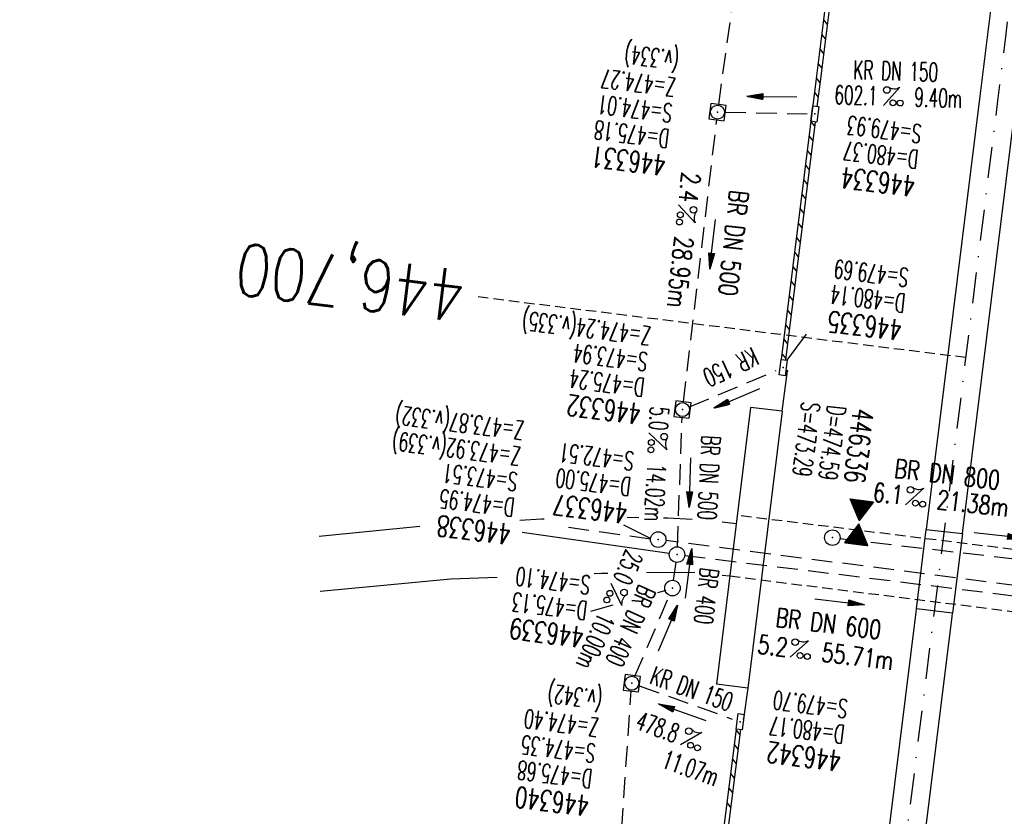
# Model space of a CAD drawing. Extents: x 459406 to 461721, y 413308 to 423218.
# Tile 47 of 256: x 460952 to 461047, y 414825 to 414902. Entities that reach past the tile are written whole.
import ezdxf
from ezdxf.enums import TextEntityAlignment as Align

# ---------------------------------------------------------------- set-up
doc = ezdxf.new("R2010")
doc.units = 0
doc.header["$LTSCALE"] = 2
doc.header["$MEASUREMENT"] = 0
for name, pattern in [('AUSGEZOGEN', [0]), ('GESTRICH-X2', [1.5, 1, -0.5]), ('GESTRICHELT', [0.75, 0.5, -0.25]), ('STRICHPT-X3', [3, 1.5, -0.75, 0, -0.75])]:
    doc.linetypes.add(name, pattern=pattern)
doc.layers.get('0').update_dxf_attribs({"linetype": 'AUSGEZOGEN'})
for name, color, linetype in [('ACHSE', 1, 'STRICHPT-X3'), ('BAUWO', 1, 'CONTINUOUS'), ('BAUWU', 1, 'GESTRICHELT'), ('FBR', 8, 'CONTINUOUS'), ('GEF', 7, 'AUSGEZOGEN'), ('HEKTOM', 1, 'GESTRICHELT'), ('KANAL', 7, 'GESTRICH-X2'), ('PFEIL', 7, 'CONTINUOUS'), ('RINNE', 200, 'CONTINUOUS'), ('SCHACHTNR', 6, 'CONTINUOUS'), ('SCHLITZRINNE', 200, 'AUSGEZOGEN'), ('Schmutzw', 30, 'GESTRICH-X2'), ('SCHSYMBOL', 7, 'AUSGEZOGEN'), ('STRASSE', 8, 'AUSGEZOGEN'), ('TEXTO', 4, 'CONTINUOUS'), ('TEXTU', 4, 'CONTINUOUS')]:
    doc.layers.add(name, color=color, linetype=linetype)
doc.styles.add('ROMANS', font='romans.shx', dxfattribs={"width": 0.8})

# ---------------------------------------------------------------- blocks, each defined once
blk = doc.blocks.new('PROM')
blk.add_line((1.566, 1.817), (0.019, 0.015))
for centre, radius in [((0.317, 1.51), 0.317), ((0.943, 0.291), 0.283), ((1.645, 0.287), 0.283)]:
    blk.add_circle(centre, radius)
blk.add_arc((0.992, 2.682), 1.033, 239.14139, 303.35492)
blk = doc.blocks.new('PFEIL2')
at = {"color": 0}
for p, q in [((0.88, 0.002), (-2.401, -0.012)), ((0.881, -0.271), (0.879, 0.276)), ((0.879, 0.276), (2.429, 0.009)), ((0.911, 0.27), (0.879, 0.265)), ((0.965, 0.261), (0.879, 0.246)), ((1.019, 0.252), (0.879, 0.228)), ((1.073, 0.242), (0.879, 0.209)), ((1.127, 0.233), (0.879, 0.191)), ((1.181, 0.224), (0.879, 0.172)), ((1.235, 0.214), (0.879, 0.154)), ((1.289, 0.205), (0.879, 0.135)), ((1.343, 0.196), (0.879, 0.117)), ((1.397, 0.187), (0.879, 0.098)), ((1.451, 0.177), (0.879, 0.08)), ((1.505, 0.168), (0.879, 0.061)), ((1.559, 0.159), (0.88, 0.043)), ((1.613, 0.149), (0.88, 0.024)), ((1.668, 0.14), (0.88, 0.006)), ((1.722, 0.131), (0.88, -0.013)), ((1.776, 0.121), (0.88, -0.031)), ((1.83, 0.112), (0.88, -0.05)), ((1.884, 0.103), (0.88, -0.068)), ((1.938, 0.094), (0.88, -0.087)), ((1.992, 0.084), (0.88, -0.105)), ((2.046, 0.075), (0.88, -0.124)), ((2.1, 0.066), (0.88, -0.142)), ((2.154, 0.056), (0.88, -0.161)), ((2.208, 0.047), (0.88, -0.179)), ((2.262, 0.038), (0.881, -0.198)), ((2.316, 0.029), (0.881, -0.216)), ((2.37, 0.019), (0.881, -0.235)), ((2.424, 0.01), (0.881, -0.253)), ((2.429, 0.009), (0.881, -0.271))]:
    blk.add_line(p, q, dxfattribs=at)
blk = doc.blocks.new('GST')
at = {"color": 0}
blk.add_circle((0, 0), 0.75, dxfattribs=at)
blk.add_point((0, 0), dxfattribs=at)
blk = doc.blocks.new('10')
blk.add_blockref('GST', (0, 0))
blk = doc.blocks.new('20')
blk.add_lwpolyline([(-0.754, -0.751), (0.754, -0.751), (0.754, 0.75), (-0.754, 0.75)], close=True)
blk.add_circle((0, 0), 0.676)
blk.add_point((0, 0))
blk = doc.blocks.new('30')
at = {"color": 0}
for p, q in [((-0.75, -0.29), (-0.75, 0.293)), ((-0.75, 0.293), (0.753, 0.293)), ((0.753, 0.293), (0.753, -0.29)), ((0.753, -0.29), (-0.75, -0.29))]:
    blk.add_line(p, q, dxfattribs=at)
blk.add_point((0, 0), dxfattribs=at)
blk = doc.blocks.new('*X12')
at = {"color": 0}
for p, q in [((379.636, 182.407), (379.645, 182.415)), ((379.64, 182.401), (379.654, 182.415)), ((379.643, 182.395), (379.663, 182.415)), ((379.646, 182.39), (379.672, 182.415)), ((379.649, 182.384), (379.68, 182.415)), ((379.653, 182.379), (379.689, 182.415)), ((379.656, 182.373), (379.698, 182.415)), ((379.659, 182.367), (379.707, 182.415)), ((379.662, 182.362), (379.716, 182.415)), ((379.665, 182.356), (379.725, 182.415)), ((379.669, 182.351), (379.733, 182.415)), ((379.672, 182.345), (379.742, 182.415)), ((379.675, 182.339), (379.751, 182.415)), ((379.678, 182.334), (379.76, 182.415)), ((379.682, 182.328), (379.769, 182.415)), ((379.685, 182.323), (379.778, 182.415)), ((379.688, 182.317), (379.786, 182.415)), ((379.691, 182.311), (379.795, 182.415)), ((379.695, 182.306), (379.804, 182.415)), ((379.698, 182.3), (379.813, 182.415)), ((379.701, 182.295), (379.822, 182.415)), ((379.704, 182.289), (379.831, 182.415)), ((379.708, 182.283), (379.839, 182.415)), ((379.711, 182.278), (379.848, 182.415)), ((379.714, 182.272), (379.857, 182.415)), ((379.717, 182.267), (379.866, 182.415)), ((379.72, 182.261), (379.875, 182.415)), ((379.724, 182.255), (379.884, 182.415)), ((379.727, 182.25), (379.892, 182.415)), ((379.73, 182.244), (379.901, 182.415)), ((379.733, 182.239), (379.91, 182.415)), ((379.737, 182.233), (379.919, 182.415)), ((379.74, 182.227), (379.928, 182.415)), ((379.743, 182.222), (379.937, 182.415)), ((379.746, 182.216), (379.946, 182.415)), ((379.75, 182.21), (379.954, 182.415)), ((379.753, 182.205), (379.963, 182.415)), ((379.756, 182.199), (379.972, 182.415)), ((379.759, 182.194), (379.981, 182.415)), ((379.763, 182.188), (379.99, 182.415)), ((379.766, 182.182), (379.999, 182.415)), ((379.769, 182.177), (380.007, 182.415)), ((379.772, 182.171), (380.016, 182.415)), ((379.775, 182.166), (380.025, 182.415)), ((379.779, 182.16), (380.034, 182.415)), ((379.782, 182.154), (380.043, 182.415)), ((379.785, 182.149), (380.052, 182.415)), ((379.788, 182.143), (380.06, 182.415)), ((379.792, 182.138), (380.069, 182.415)), ((379.795, 182.132), (380.078, 182.415)), ((379.798, 182.126), (380.087, 182.415)), ((379.801, 182.121), (380.096, 182.415)), ((379.805, 182.115), (380.105, 182.415)), ((379.808, 182.11), (380.113, 182.415)), ((379.811, 182.104), (380.122, 182.415)), ((379.814, 182.098), (380.131, 182.415)), ((379.818, 182.093), (380.14, 182.415)), ((379.821, 182.087), (380.149, 182.415)), ((379.824, 182.082), (380.158, 182.415)), ((379.827, 182.076), (380.166, 182.415)), ((379.83, 182.07), (380.175, 182.415)), ((379.834, 182.065), (380.184, 182.415)), ((379.837, 182.059), (380.193, 182.415)), ((379.84, 182.054), (380.202, 182.415)), ((379.843, 182.048), (380.211, 182.415)), ((379.847, 182.042), (380.22, 182.415)), ((379.85, 182.037), (380.228, 182.415)), ((379.853, 182.031), (380.237, 182.415)), ((379.856, 182.026), (380.246, 182.415)), ((379.86, 182.02), (380.255, 182.415)), ((379.863, 182.014), (380.264, 182.415)), ((379.866, 182.009), (380.273, 182.415)), ((379.869, 182.003), (380.281, 182.415)), ((379.873, 181.998), (380.29, 182.415)), ((379.876, 181.992), (380.299, 182.415)), ((379.879, 181.986), (380.308, 182.415)), ((379.882, 181.981), (380.317, 182.415)), ((379.885, 181.975), (380.326, 182.415)), ((379.889, 181.97), (380.334, 182.415)), ((379.892, 181.964), (380.343, 182.415)), ((379.895, 181.958), (380.352, 182.415)), ((379.898, 181.953), (380.361, 182.415)), ((379.902, 181.947), (380.37, 182.415)), ((379.905, 181.942), (380.379, 182.415)), ((379.908, 181.936), (380.387, 182.415)), ((379.911, 181.93), (380.396, 182.415)), ((379.915, 181.925), (380.405, 182.415)), ((379.918, 181.919), (380.414, 182.415)), ((379.921, 181.914), (380.423, 182.415)), ((379.924, 181.908), (380.432, 182.415)), ((379.928, 181.902), (380.44, 182.415)), ((379.931, 181.897), (380.449, 182.415)), ((379.934, 181.891), (380.458, 182.415)), ((379.937, 181.885), (380.467, 182.415)), ((379.94, 181.88), (380.476, 182.415)), ((379.944, 181.874), (380.485, 182.415)), ((379.947, 181.869), (380.494, 182.415)), ((379.95, 181.863), (380.502, 182.415)), ((379.953, 181.857), (380.511, 182.415)), ((379.957, 181.852), (380.52, 182.415)), ((379.96, 181.846), (380.529, 182.415)), ((379.963, 181.841), (380.538, 182.415)), ((379.966, 181.835), (380.547, 182.415)), ((379.97, 181.829), (380.555, 182.415)), ((379.973, 181.824), (380.564, 182.415)), ((379.976, 181.818), (380.573, 182.415)), ((379.979, 181.813), (380.582, 182.415)), ((379.983, 181.807), (380.591, 182.415)), ((379.986, 181.801), (380.6, 182.415)), ((379.989, 181.796), (380.608, 182.415)), ((379.992, 181.79), (380.617, 182.415)), ((379.995, 181.785), (380.626, 182.415)), ((379.999, 181.779), (380.635, 182.415)), ((380.002, 181.773), (380.644, 182.415)), ((380.005, 181.768), (380.653, 182.415)), ((380.008, 181.762), (380.661, 182.415)), ((380.012, 181.757), (380.67, 182.415)), ((380.015, 181.751), (380.679, 182.415)), ((380.018, 181.745), (380.688, 182.415)), ((380.021, 181.74), (380.697, 182.415)), ((380.025, 181.734), (380.706, 182.415)), ((380.028, 181.729), (380.714, 182.415)), ((380.031, 181.723), (380.723, 182.415)), ((380.034, 181.717), (380.732, 182.415)), ((380.038, 181.712), (380.741, 182.415)), ((380.041, 181.706), (380.75, 182.415)), ((380.044, 181.701), (380.759, 182.415)), ((380.047, 181.695), (380.768, 182.415)), ((380.05, 181.689), (380.776, 182.415)), ((380.054, 181.684), (380.785, 182.415)), ((380.057, 181.678), (380.794, 182.415)), ((380.06, 181.673), (380.803, 182.415)), ((380.063, 181.667), (380.812, 182.415)), ((380.067, 181.661), (380.821, 182.415)), ((380.07, 181.656), (380.829, 182.415)), ((380.073, 181.65), (380.838, 182.415)), ((380.076, 181.645), (380.847, 182.415)), ((380.08, 181.639), (380.856, 182.415)), ((380.083, 181.633), (380.865, 182.415)), ((380.086, 181.628), (380.874, 182.415)), ((380.089, 181.622), (380.882, 182.415)), ((380.093, 181.617), (380.891, 182.415)), ((380.096, 181.611), (380.9, 182.415)), ((380.099, 181.605), (380.909, 182.415)), ((380.102, 181.6), (380.918, 182.415)), ((380.105, 181.594), (380.927, 182.415)), ((380.109, 181.588), (380.935, 182.415)), ((380.112, 181.583), (380.944, 182.415)), ((380.115, 181.577), (380.953, 182.415)), ((380.118, 181.572), (380.962, 182.415)), ((380.122, 181.566), (380.971, 182.415)), ((380.125, 181.56), (380.98, 182.415)), ((380.128, 181.555), (380.988, 182.415)), ((380.131, 181.549), (380.997, 182.415)), ((380.135, 181.544), (381.006, 182.415)), ((380.138, 181.538), (381.015, 182.415)), ((380.141, 181.532), (381.024, 182.415)), ((380.144, 181.527), (381.033, 182.415)), ((380.148, 181.521), (381.042, 182.415)), ((380.151, 181.516), (381.05, 182.415)), ((380.154, 181.51), (381.059, 182.415)), ((380.157, 181.504), (381.068, 182.415)), ((380.16, 181.499), (381.077, 182.415)), ((380.164, 181.493), (381.086, 182.415)), ((380.167, 181.488), (381.095, 182.415)), ((380.17, 181.482), (381.103, 182.415)), ((380.173, 181.476), (381.112, 182.415)), ((380.177, 181.471), (381.121, 182.415)), ((380.18, 181.465), (381.13, 182.415)), ((380.183, 181.46), (381.139, 182.415)), ((380.186, 181.454), (381.148, 182.415)), ((380.19, 181.448), (381.156, 182.415)), ((380.193, 181.443), (381.165, 182.415)), ((380.196, 181.437), (381.174, 182.415)), ((380.199, 181.432), (381.183, 182.415)), ((380.203, 181.426), (381.192, 182.415)), ((380.206, 181.42), (381.201, 182.415)), ((380.209, 181.415), (381.209, 182.415)), ((380.212, 181.409), (381.218, 182.415)), ((380.215, 181.404), (381.227, 182.415)), ((380.219, 181.398), (381.236, 182.415)), ((380.222, 181.392), (381.245, 182.415)), ((380.225, 181.387), (381.254, 182.415)), ((380.228, 181.381), (381.262, 182.415)), ((380.232, 181.376), (381.271, 182.415)), ((380.235, 181.37), (381.28, 182.415)), ((380.238, 181.364), (381.289, 182.415)), ((380.241, 181.359), (381.298, 182.415)), ((380.245, 181.353), (381.307, 182.415)), ((380.248, 181.348), (381.316, 182.415)), ((380.251, 181.342), (381.324, 182.415)), ((380.254, 181.336), (381.333, 182.415)), ((380.258, 181.331), (381.342, 182.415)), ((380.261, 181.325), (381.351, 182.415)), ((380.27, 181.308), (381.344, 182.382)), ((380.274, 181.303), (381.332, 182.361)), ((380.277, 181.297), (381.32, 182.34)), ((380.28, 181.292), (381.308, 182.32)), ((380.283, 181.286), (381.296, 182.299)), ((380.287, 181.28), (381.284, 182.278)), ((380.29, 181.275), (381.272, 182.257)), ((380.293, 181.269), (381.26, 182.236)), ((380.296, 181.263), (381.248, 182.215)), ((380.3, 181.258), (381.236, 182.194)), ((380.303, 181.252), (381.224, 182.173)), ((380.306, 181.247), (381.212, 182.152)), ((380.309, 181.241), (381.2, 182.131)), ((380.313, 181.235), (381.187, 182.11)), ((380.316, 181.23), (381.175, 182.089)), ((380.319, 181.224), (381.163, 182.069)), ((380.322, 181.219), (381.151, 182.048)), ((380.325, 181.213), (381.139, 182.027)), ((380.329, 181.207), (381.127, 182.006)), ((380.332, 181.202), (381.115, 181.985)), ((380.335, 181.196), (381.103, 181.964)), ((380.338, 181.191), (381.091, 181.943)), ((380.342, 181.185), (381.079, 181.922)), ((380.345, 181.179), (381.067, 181.901)), ((380.348, 181.174), (381.055, 181.88)), ((380.351, 181.168), (381.043, 181.859)), ((380.355, 181.163), (381.031, 181.839)), ((380.358, 181.157), (381.018, 181.818)), ((380.361, 181.151), (381.006, 181.797)), ((380.364, 181.146), (380.994, 181.776)), ((380.368, 181.14), (380.982, 181.755)), ((380.371, 181.135), (380.97, 181.734)), ((380.374, 181.129), (380.958, 181.713)), ((380.377, 181.123), (380.946, 181.692)), ((380.38, 181.118), (380.934, 181.671)), ((380.384, 181.112), (380.922, 181.65)), ((380.387, 181.107), (380.91, 181.629)), ((380.39, 181.101), (380.898, 181.608)), ((380.393, 181.095), (380.886, 181.588)), ((380.397, 181.09), (380.874, 181.567)), ((380.4, 181.084), (380.861, 181.546)), ((380.403, 181.079), (380.849, 181.525)), ((380.406, 181.073), (380.837, 181.504)), ((380.41, 181.067), (380.825, 181.483)), ((380.413, 181.062), (380.813, 181.462)), ((380.416, 181.056), (380.801, 181.441)), ((380.419, 181.051), (380.789, 181.42)), ((380.423, 181.045), (380.777, 181.399)), ((380.426, 181.039), (380.765, 181.378)), ((380.429, 181.034), (380.753, 181.358)), ((380.432, 181.028), (380.741, 181.337)), ((380.435, 181.023), (380.729, 181.316)), ((380.439, 181.017), (380.717, 181.295)), ((380.442, 181.011), (380.705, 181.274)), ((380.445, 181.006), (380.692, 181.253)), ((380.448, 181), (380.68, 181.232)), ((380.452, 180.995), (380.668, 181.211)), ((380.455, 180.989), (380.656, 181.19)), ((380.458, 180.983), (380.644, 181.169)), ((380.461, 180.978), (380.632, 181.148)), ((380.465, 180.972), (380.62, 181.127)), ((380.468, 180.966), (380.608, 181.107)), ((380.471, 180.961), (380.596, 181.086)), ((380.474, 180.955), (380.584, 181.065)), ((380.478, 180.95), (380.572, 181.044)), ((380.481, 180.944), (380.56, 181.023)), ((380.484, 180.938), (380.548, 181.002)), ((380.487, 180.933), (380.535, 180.981)), ((380.49, 180.927), (380.523, 180.96)), ((380.494, 180.922), (380.511, 180.939)), ((379.629, 179.164), (380.73, 180.265)), ((379.641, 179.185), (380.727, 180.271)), ((379.642, 179.169), (380.733, 180.26)), ((379.651, 179.169), (380.737, 180.254)), ((379.653, 179.206), (380.724, 180.277)), ((379.66, 179.169), (380.74, 180.249)), ((379.665, 179.227), (380.72, 180.282)), ((379.669, 179.169), (380.743, 180.243)), ((379.677, 179.248), (380.717, 180.288)), ((379.678, 179.169), (380.746, 180.237)), ((379.686, 179.169), (380.75, 180.232)), ((379.689, 179.269), (380.714, 180.293)), ((379.695, 179.169), (380.753, 180.226)), ((379.701, 179.289), (380.711, 180.299)), ((379.704, 179.169), (380.756, 180.221)), ((379.713, 179.31), (380.708, 180.305)), ((379.713, 179.169), (380.759, 180.215)), ((379.722, 179.169), (380.763, 180.209)), ((379.725, 179.331), (380.704, 180.31)), ((379.731, 179.169), (380.766, 180.204)), ((379.737, 179.352), (380.701, 180.316)), ((379.739, 179.169), (380.769, 180.198)), ((379.748, 179.169), (380.772, 180.193)), ((379.749, 179.373), (380.698, 180.321)), ((379.757, 179.169), (380.775, 180.187)), ((379.762, 179.394), (380.695, 180.327)), ((379.766, 179.169), (380.779, 180.181)), ((379.774, 179.415), (380.691, 180.333)), ((379.775, 179.169), (380.782, 180.176)), ((379.784, 179.169), (380.785, 180.17)), ((379.786, 179.436), (380.688, 180.338)), ((379.792, 179.169), (380.788, 180.165)), ((379.798, 179.457), (380.685, 180.344)), ((379.801, 179.169), (380.792, 180.159)), ((379.81, 179.478), (380.682, 180.349)), ((379.81, 179.169), (380.795, 180.153)), ((379.819, 179.169), (380.798, 180.148)), ((379.822, 179.499), (380.678, 180.355)), ((379.828, 179.169), (380.801, 180.142)), ((379.834, 179.519), (380.675, 180.361)), ((379.837, 179.169), (380.805, 180.137)), ((379.845, 179.169), (380.808, 180.131)), ((379.846, 179.54), (380.672, 180.366)), ((379.854, 179.169), (380.811, 180.125)), ((379.858, 179.561), (380.669, 180.372)), ((379.863, 179.169), (380.814, 180.12)), ((379.87, 179.582), (380.665, 180.378)), ((379.872, 179.169), (380.818, 180.114)), ((379.881, 179.169), (380.821, 180.109)), ((379.882, 179.603), (380.662, 180.383)), ((379.89, 179.169), (380.824, 180.103)), ((379.894, 179.624), (380.659, 180.389)), ((379.899, 179.169), (380.827, 180.097)), ((379.906, 179.645), (380.656, 180.394)), ((379.907, 179.169), (380.83, 180.092)), ((379.916, 179.169), (380.834, 180.086)), ((379.919, 179.666), (380.653, 180.4)), ((379.925, 179.169), (380.837, 180.081)), ((379.931, 179.687), (380.649, 180.406)), ((379.934, 179.169), (380.84, 180.075)), ((379.943, 179.708), (380.646, 180.411)), ((379.943, 179.169), (380.843, 180.069)), ((379.952, 179.169), (380.847, 180.064)), ((379.955, 179.729), (380.643, 180.417)), ((379.96, 179.169), (380.85, 180.058)), ((379.967, 179.75), (380.64, 180.422)), ((379.969, 179.169), (380.853, 180.052)), ((379.978, 179.169), (380.856, 180.047)), ((379.979, 179.77), (380.636, 180.428)), ((379.987, 179.169), (380.86, 180.041)), ((379.991, 179.791), (380.633, 180.434)), ((379.996, 179.169), (380.863, 180.036)), ((380.003, 179.812), (380.63, 180.439)), ((380.005, 179.169), (380.866, 180.03)), ((380.013, 179.169), (380.869, 180.024)), ((380.015, 179.833), (380.627, 180.445)), ((380.022, 179.169), (380.873, 180.019)), ((380.027, 179.854), (380.623, 180.45)), ((380.031, 179.169), (380.876, 180.013)), ((380.039, 179.875), (380.62, 180.456)), ((380.04, 179.169), (380.879, 180.008)), ((380.049, 179.169), (380.882, 180.002)), ((380.051, 179.896), (380.617, 180.462)), ((380.058, 179.169), (380.885, 179.996)), ((380.063, 179.917), (380.614, 180.467)), ((380.066, 179.169), (380.889, 179.991)), ((380.075, 179.938), (380.61, 180.473)), ((380.075, 179.169), (380.892, 179.985)), ((380.084, 179.169), (380.895, 179.98)), ((380.088, 179.959), (380.607, 180.478)), ((380.093, 179.169), (380.898, 179.974)), ((380.1, 179.98), (380.604, 180.484)), ((380.102, 179.169), (380.902, 179.968)), ((380.112, 180), (380.601, 180.49)), ((380.124, 180.021), (380.598, 180.495)), ((380.136, 180.042), (380.594, 180.501)), ((380.148, 180.063), (380.591, 180.506)), ((380.16, 180.084), (380.588, 180.512)), ((380.172, 180.105), (380.585, 180.518)), ((380.184, 180.126), (380.581, 180.523)), ((380.196, 180.147), (380.578, 180.529)), ((380.208, 180.168), (380.575, 180.534)), ((380.22, 180.189), (380.572, 180.54)), ((380.232, 180.21), (380.568, 180.546)), ((380.245, 180.231), (380.565, 180.551)), ((380.257, 180.251), (380.562, 180.557)), ((380.269, 180.272), (380.559, 180.562)), ((380.281, 180.293), (380.555, 180.568)), ((380.293, 180.314), (380.552, 180.574)), ((380.305, 180.335), (380.549, 180.579)), ((380.317, 180.356), (380.546, 180.585)), ((380.329, 180.377), (380.543, 180.59)), ((380.341, 180.398), (380.539, 180.596)), ((380.353, 180.419), (380.536, 180.602)), ((380.365, 180.44), (380.533, 180.607)), ((380.377, 180.461), (380.53, 180.613)), ((380.389, 180.481), (380.526, 180.618)), ((380.401, 180.502), (380.523, 180.624)), ((380.414, 180.523), (380.52, 180.63)), ((380.426, 180.544), (380.517, 180.635)), ((380.438, 180.565), (380.513, 180.641)), ((380.45, 180.586), (380.51, 180.646)), ((380.462, 180.607), (380.507, 180.652)), ((380.474, 180.628), (380.504, 180.658)), ((380.486, 180.649), (380.5, 180.663)), ((380.111, 179.169), (380.905, 179.963)), ((380.119, 179.169), (380.908, 179.957)), ((380.128, 179.169), (380.911, 179.952)), ((380.137, 179.169), (380.915, 179.946)), ((380.146, 179.169), (380.918, 179.94)), ((380.155, 179.169), (380.921, 179.935)), ((380.164, 179.169), (380.924, 179.929)), ((380.173, 179.169), (380.928, 179.924)), ((380.181, 179.169), (380.931, 179.918)), ((380.19, 179.169), (380.934, 179.912)), ((380.199, 179.169), (380.937, 179.907)), ((380.208, 179.169), (380.94, 179.901)), ((380.217, 179.169), (380.944, 179.896)), ((380.226, 179.169), (380.947, 179.89)), ((380.234, 179.169), (380.95, 179.884)), ((380.243, 179.169), (380.953, 179.879)), ((380.252, 179.169), (380.957, 179.873)), ((380.261, 179.169), (380.96, 179.868)), ((380.27, 179.169), (380.963, 179.862)), ((380.279, 179.169), (380.966, 179.856)), ((380.287, 179.169), (380.97, 179.851)), ((380.296, 179.169), (380.973, 179.845)), ((380.305, 179.169), (380.976, 179.84)), ((380.314, 179.169), (380.979, 179.834)), ((380.323, 179.169), (380.983, 179.828)), ((380.332, 179.169), (380.986, 179.823)), ((380.34, 179.169), (380.989, 179.817)), ((380.349, 179.169), (380.992, 179.812)), ((380.358, 179.169), (380.995, 179.806)), ((380.367, 179.169), (380.999, 179.8)), ((380.376, 179.169), (381.002, 179.795)), ((380.385, 179.169), (381.005, 179.789)), ((380.394, 179.169), (381.008, 179.784)), ((380.402, 179.169), (381.012, 179.778)), ((380.411, 179.169), (381.015, 179.772)), ((380.42, 179.169), (381.018, 179.767)), ((380.429, 179.169), (381.021, 179.761)), ((380.438, 179.169), (381.025, 179.756)), ((380.447, 179.169), (381.028, 179.75)), ((380.455, 179.169), (381.031, 179.744)), ((380.464, 179.169), (381.034, 179.739)), ((380.473, 179.169), (381.038, 179.733)), ((380.482, 179.169), (381.041, 179.727)), ((380.491, 179.169), (381.044, 179.722)), ((380.5, 179.169), (381.047, 179.716)), ((380.508, 179.169), (381.05, 179.711)), ((380.517, 179.169), (381.054, 179.705)), ((380.526, 179.169), (381.057, 179.699)), ((380.535, 179.169), (381.06, 179.694)), ((380.544, 179.169), (381.063, 179.688)), ((380.553, 179.169), (381.067, 179.683)), ((380.561, 179.169), (381.07, 179.677)), ((380.57, 179.169), (381.073, 179.671)), ((380.579, 179.169), (381.076, 179.666)), ((380.588, 179.169), (381.08, 179.66)), ((380.597, 179.169), (381.083, 179.655)), ((380.606, 179.169), (381.086, 179.649)), ((380.614, 179.169), (381.089, 179.643)), ((380.623, 179.169), (381.093, 179.638)), ((380.632, 179.169), (381.096, 179.632)), ((380.641, 179.169), (381.099, 179.627)), ((380.65, 179.169), (381.102, 179.621)), ((380.659, 179.169), (381.105, 179.615)), ((380.668, 179.169), (381.109, 179.61)), ((380.676, 179.169), (381.112, 179.604)), ((380.685, 179.169), (381.115, 179.599)), ((380.694, 179.169), (381.118, 179.593)), ((380.703, 179.169), (381.122, 179.587)), ((380.712, 179.169), (381.125, 179.582)), ((380.721, 179.169), (381.128, 179.576)), ((380.729, 179.169), (381.131, 179.571)), ((380.738, 179.169), (381.135, 179.565)), ((380.747, 179.169), (381.138, 179.559)), ((380.756, 179.169), (381.141, 179.554)), ((380.765, 179.169), (381.144, 179.548)), ((380.774, 179.169), (381.148, 179.543)), ((380.782, 179.169), (381.151, 179.537)), ((380.791, 179.169), (381.154, 179.531)), ((380.8, 179.169), (381.157, 179.526)), ((380.809, 179.169), (381.16, 179.52)), ((380.818, 179.169), (381.164, 179.515)), ((380.827, 179.169), (381.167, 179.509)), ((380.835, 179.169), (381.17, 179.503)), ((380.844, 179.169), (381.173, 179.498)), ((380.853, 179.169), (381.177, 179.492)), ((380.862, 179.169), (381.18, 179.487)), ((380.871, 179.169), (381.183, 179.481)), ((380.88, 179.169), (381.186, 179.475)), ((380.888, 179.169), (381.19, 179.47)), ((380.897, 179.169), (381.193, 179.464)), ((380.906, 179.169), (381.196, 179.459)), ((380.915, 179.169), (381.199, 179.453)), ((380.924, 179.169), (381.203, 179.447)), ((380.933, 179.169), (381.206, 179.442)), ((380.942, 179.169), (381.209, 179.436)), ((380.95, 179.169), (381.212, 179.43)), ((380.959, 179.169), (381.215, 179.425)), ((380.968, 179.169), (381.219, 179.419)), ((380.977, 179.169), (381.222, 179.414)), ((380.986, 179.169), (381.225, 179.408)), ((380.995, 179.169), (381.228, 179.402)), ((381.003, 179.169), (381.232, 179.397)), ((381.012, 179.169), (381.235, 179.391)), ((381.021, 179.169), (381.238, 179.386)), ((381.03, 179.169), (381.241, 179.38)), ((381.039, 179.169), (381.245, 179.374)), ((381.048, 179.169), (381.248, 179.369)), ((381.056, 179.169), (381.251, 179.363)), ((381.065, 179.169), (381.254, 179.358)), ((381.074, 179.169), (381.258, 179.352)), ((381.083, 179.169), (381.261, 179.346)), ((381.092, 179.169), (381.264, 179.341)), ((381.101, 179.169), (381.267, 179.335)), ((381.109, 179.169), (381.27, 179.33)), ((381.118, 179.169), (381.274, 179.324)), ((381.127, 179.169), (381.277, 179.318)), ((381.136, 179.169), (381.28, 179.313)), ((381.145, 179.169), (381.283, 179.307)), ((381.154, 179.169), (381.287, 179.302)), ((381.162, 179.169), (381.29, 179.296)), ((381.171, 179.169), (381.293, 179.29)), ((381.18, 179.169), (381.296, 179.285)), ((381.189, 179.169), (381.3, 179.279)), ((381.198, 179.169), (381.303, 179.274)), ((381.207, 179.169), (381.306, 179.268)), ((381.216, 179.169), (381.309, 179.262)), ((381.224, 179.169), (381.313, 179.257)), ((381.233, 179.169), (381.316, 179.251)), ((381.242, 179.169), (381.319, 179.246)), ((381.251, 179.169), (381.322, 179.24)), ((381.26, 179.169), (381.325, 179.234)), ((381.269, 179.169), (381.329, 179.229)), ((381.277, 179.169), (381.332, 179.223)), ((381.286, 179.169), (381.335, 179.218)), ((381.295, 179.169), (381.338, 179.212)), ((381.304, 179.169), (381.342, 179.206)), ((381.313, 179.169), (381.345, 179.201)), ((381.322, 179.169), (381.348, 179.195)), ((381.33, 179.169), (381.351, 179.19)), ((381.339, 179.169), (381.355, 179.184)), ((381.348, 179.169), (381.358, 179.178))]:
    blk.add_line(p, q, dxfattribs=at)
blk = doc.blocks.new('TIEFP')
at = {"color": 0}
for points in [[(0.005, 0.151), (-1.131, 2.118), (1.141, 2.118)], [(0.005, -0.172), (-1.131, -2.139), (1.141, -2.139)]]:
    blk.add_lwpolyline(points, close=True, dxfattribs=at)
at = {"color": 0, "xscale": 1.311372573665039, "yscale": 1.311372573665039, "zscale": 1.311372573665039}
blk.add_blockref('*X12', (-498.969, -237.096), dxfattribs=at)

msp = doc.modelspace()

# ---------------------------------------------------------------- linework, layer by layer
at = {"layer": 'ACHSE', "flags": 128}
msp.add_lwpolyline([(460985.548, 416976.25), (460982.742, 416926.329), (460979.936, 416876.407), (460977.13, 416826.486), (460974.324, 416776.565), (460971.518, 416726.644), (460968.712, 416676.723), (460965.906, 416626.802), (460963.1, 416576.88, 0), (460961.733, 416552.566, 0), (460960.294, 416526.959, -0.000009), (460958.89, 416501.998, 0.00001), (460957.487, 416477.038, 0.000001), (460956.785, 416464.557, -0.000001), (460956.084, 416452.077), (460954.681, 416427.117), (460953.278, 416402.156), (460951.875, 416377.196, 0.000027), (460951.185, 416364.909, -0.000114), (460950.495, 416352.621, -0.000169), (460950.493, 416352.583, 0.000019), (460950.473, 416352.235, 0.002347), (460949.964, 416342.501, 0.0015), (460949.285, 416327.263, 0.002663), (460948.888, 416316.296, 0.002084), (460948.513, 416302.275, 0.002087), (460948.283, 416289.783, 0.002085), (460948.158, 416277.278, 0.002085), (460948.137, 416264.779, 0.002085), (460948.22, 416252.279, 0.002086), (460948.407, 416239.774, 0.002088), (460948.699, 416227.283, 0.002084), (460949.095, 416214.794, 0.002083), (460949.595, 416202.3, 0.002081), (460950.199, 416189.812, 0.002082), (460950.907, 416177.335, 0.002086), (460951.719, 416164.862, 0.002086), (460952.635, 416152.395, 0.002087), (460953.654, 416139.944, 0.002084), (460954.779, 416127.487, 0.002085), (460956.008, 416115.039, 0.002088), (460957.338, 416102.619, 0.002086), (460958.772, 416090.211, 0.002083), (460960.312, 416077.796, 0.002082), (460961.956, 416065.389, 0.002087), (460963.699, 416053.027, 0.002086), (460965.546, 416040.675, 0.002083), (460967.499, 416028.318, 0.00208), (460969.554, 416015.985, 0.002081), (460971.71, 416003.675, 0.002087), (460973.97, 415991.377, 0.002089), (460976.331, 415979.107, 0.002087), (460978.792, 415966.867, 0.002082), (460981.362, 415954.618, 0.002082), (460984.148, 415941.865, 0.002276), (460986.8, 415930.217, 0.001902), (460990.244, 415915.651, 0.002837), (460992.645, 415905.91, 0.000643), (460995.488, 415894.713, 0.001405), (460996.809, 415889.596, 0), (460998.528, 415883.015, 0.000001), (460998.872, 415881.699), (461005.191, 415857.511, 0.000017), (461008.351, 415845.417, -0.000015), (461011.511, 415833.323, -0.000002), (461014.671, 415821.229, -0.000002), (461017.83, 415809.135, -0.000001), (461020.99, 415797.041, 0.000005), (461024.149, 415784.946), (461030.468, 415760.758), (461036.787, 415736.57, 0.000028), (461038.983, 415728.166, -0.000015), (461041.179, 415719.762, -0.00065), (461041.486, 415718.58, -0.000124), (461043.088, 415712.377, -0.002577), (461045.469, 415702.947, -0.001641), (461049.083, 415688.106, -0.002531), (461051.665, 415677.106, -0.002087), (461054.672, 415663.739, -0.002079), (461057.313, 415651.527, -0.002077), (461059.854, 415639.283, -0.002078), (461062.295, 415627.009, -0.002083), (461064.629, 415614.743, -0.002085), (461066.86, 415602.46, -0.00208), (461068.994, 415590.128, -0.00208), (461071.024, 415577.786, -0.002082), (461072.949, 415565.443, -0.002086), (461074.772, 415553.076, -0.002086), (461076.492, 415540.695, -0.002081), (461078.107, 415528.309, -0.002078), (461079.622, 415515.892, -0.00208), (461081.034, 415503.452, -0.002087), (461082.339, 415491.041, -0.002085), (461083.54, 415478.621, -0.002078), (461084.641, 415466.147, -0.002076), (461085.638, 415453.67, -0.002082), (461086.529, 415441.219, -0.002088), (461087.317, 415428.753, -0.002085), (461088.001, 415416.263, -0.002081), (461088.581, 415403.772, -0.002082), (461089.057, 415391.285, -0.00208), (461089.429, 415378.795, -0.002078), (461089.697, 415366.294, -0.002082), (461089.861, 415353.787, -0.002085), (461089.921, 415341.295, -0.002085), (461089.877, 415328.803, -0.002082), (461089.728, 415316.296, -0.002078), (461089.475, 415303.794, -0.00208), (461089.119, 415291.304, -0.002082), (461088.658, 415278.809, -0.002084), (461088.094, 415266.325, -0.002082), (461087.426, 415253.85, -0.00208), (461086.653, 415241.367, -0.002079), (461085.777, 415228.897, -0.00208), (461084.797, 415216.436, -0.002085), (461083.633, 415203.064, -0.002418), (461082.526, 415191.54, -0.001753), (461080.941, 415176.374, -0.002741), (461079.84, 415166.685, -0.000279), (461078.804, 415158.036, -0.000933), (461078.489, 415155.455, -0.000004), (461077.263, 415145.575, -0.00001), (461076.803, 415141.87), (461073.723, 415117.061, 0.000001), (461071.82, 415101.734, 0.000001), (461070.643, 415092.251, 0.000018), (461069.104, 415079.846, -0.000014), (461067.564, 415067.441, -0.000008), (461066.024, 415055.036, 0.000011), (461064.484, 415042.632), (461058.325, 414993.013), (461052.166, 414943.394, -0.000009), (461049.086, 414918.584, 0.000009), (461046.006, 414893.774), (461039.847, 414844.155), (461033.688, 414794.536), (461027.529, 414744.917, -0.00001), (461024.449, 414720.107, 0.00001), (461021.369, 414695.298, 0.000001), (461018.29, 414670.488, -0.000001), (461015.21, 414645.678, 0), (461011.182, 414613.231, -0.000001), (461009.051, 414596.059, -0.000009), (461005.971, 414571.249, 0.00001), (461002.891, 414546.44), (460996.732, 414496.821), (460990.573, 414447.202), (460984.414, 414397.583, -0.000009), (460981.334, 414372.773, 0.000009), (460978.254, 414347.963), (460972.095, 414298.344), (460965.936, 414248.725), (460959.777, 414199.106, -0.00001), (460956.697, 414174.297, 0.00001), (460953.617, 414149.487, 0.000001), (460950.537, 414124.677, -0.000001), (460947.458, 414099.867, 0), (460943.43, 414067.42, -0.000001), (460941.299, 414050.248, -0.000009), (460938.219, 414025.438, 0.00001), (460935.139, 414000.629), (460928.98, 413951.01), (460922.821, 413901.391, 0.000001), (460919.742, 413876.581, -0.000001), (460916.662, 413851.771, -0.00001), (460913.582, 413826.961, 0.00001), (460910.502, 413802.152), (460904.343, 413752.533), (460898.184, 413702.914), (460892.025, 413653.295, -0.00001), (460888.945, 413628.486, 0.00001), (460885.865, 413603.676, 0.000001), (460882.785, 413578.866, -0.000001), (460879.706, 413554.056, 0), (460875.678, 413521.609, -0.000001), (460873.547, 413504.437, -0.000009), (460870.467, 413479.628, 0.00001), (460867.387, 413454.818), (460861.228, 413405.199), (460855.069, 413355.58, -0.000004), (460853.233, 413340.792, -0.000002), (460849.402, 413309.93)], format="xyb", dxfattribs=at)
at = {"layer": 'BAUWO'}
for p, q in [((461022.142, 414864.161), (461018.836, 414837.402)), ((461025.193, 414863.784), (461022.142, 414864.161)), ((461025.193, 414863.784), (461021.887, 414837.025)), ((461038.163, 414844.682), (461039.107, 414852.362)), ((461039.107, 414852.362), (461042.621, 414851.968)), ((461042.621, 414851.968), (461041.669, 414844.276)), ((461041.669, 414844.276), (461038.163, 414844.682)), ((461021.887, 414837.025), (461018.836, 414837.402))]:
    msp.add_line(p, q, dxfattribs=at)
at = {"layer": 'BAUWU'}
for p, q in [((461059.436, 414848.949), (461020.852, 414853.716)), ((461020.141, 414847.858), (461058.687, 414843.024))]:
    msp.add_line(p, q, dxfattribs=at)
at = {"layer": 'FBR'}
for p, q in [((461025.193, 414863.784), (461025.699, 414867.698)), ((461025.699, 414867.698), (461025.557, 414867.716)), ((461021.887, 414837.025), (461021.471, 414834.042)), ((461021.471, 414834.042), (461021.459, 414834.044))]:
    msp.add_line(p, q, dxfattribs=at)
for points in [[(461016.137, 415808.693, -0.000001), (461019.296, 415796.598, 0.000005)], [(461038.149, 414844.685), (461038.11, 414844.371), (461031.951, 414794.752), (461025.792, 414745.133, -0.00001), (461022.712, 414720.323, 0.00001), (461019.632, 414695.514, 0.000001), (461016.553, 414670.704), (461013.473, 414645.894), (461009.446, 414613.446), (461007.314, 414596.275, -0.000009), (461004.234, 414571.465, 0.00001), (461001.154, 414546.656), (460994.995, 414497.037), (460988.836, 414447.418), (460982.677, 414397.799, -0.000009), (460979.597, 414372.989, 0.000009), (460976.517, 414348.179)], [(461041.626, 414844.281), (461041.584, 414843.939), (461035.425, 414794.32), (461029.266, 414744.701, -0.00001), (461026.186, 414719.892, 0.00001), (461023.106, 414695.082, 0.000001), (461020.026, 414670.272), (461016.947, 414645.462), (461012.919, 414613.015), (461010.788, 414595.843, -0.000009), (461007.708, 414571.034, 0.00001), (461004.628, 414546.224), (460998.469, 414496.605), (460992.31, 414446.986), (460986.151, 414397.367, -0.000009), (460983.071, 414372.557, 0.000009), (460979.991, 414347.747)], [(461055.774, 414832.433), (461050.807, 414792.411), (461044.648, 414742.792, -0.00001), (461041.568, 414717.982, 0.00001), (461038.488, 414693.173, 0.000001), (461035.408, 414668.363), (461032.329, 414643.553), (461028.301, 414611.106), (461026.17, 414593.934, -0.000009), (461023.09, 414569.124, 0.00001), (461020.01, 414544.315), (461013.851, 414494.696), (461007.692, 414445.077), (461001.533, 414395.458, -0.000009), (460998.453, 414370.648, 0.000009), (460995.373, 414345.838)], [(461070.084, 415101.949, 0.000001), (461068.906, 415092.467, 0.000018)], [(461073.557, 415101.518, 0.000001), (461072.38, 415092.035, 0.000018)], [(461088.691, 415099.639, 0.000001), (461087.514, 415090.157, 0.000018)], [(460985.9, 414549.589, 0), (460985.772, 414548.565), (460979.613, 414498.946), (460973.454, 414449.327), (460967.295, 414399.708, -0.000009), (460964.215, 414374.898, 0.000009), (460961.135, 414350.088), (460954.976, 414300.469), (460948.817, 414250.85), (460942.658, 414201.231, -0.00001), (460939.578, 414176.422, 0.00001), (460936.498, 414151.612, 0.000001), (460933.419, 414126.802), (460930.339, 414101.992), (460926.312, 414069.544), (460924.18, 414052.373, -0.000009), (460921.1, 414027.564, 0.00001), (460918.02, 414002.754), (460911.861, 413953.135), (460905.702, 413903.516, 0.000001), (460902.623, 413878.706, -0.000001), (460899.543, 413853.896, -0.00001), (460896.463, 413829.087, 0.00001), (460893.383, 413804.277)], [(460951.88, 414149.703, 0.000001), (460948.801, 414124.893)], [(460955.354, 414149.271, 0.000001), (460952.274, 414124.461)], [(460970.736, 414147.362, 0.000001), (460967.656, 414122.552)], [(460921.084, 413901.607, 0.000001), (460918.005, 413876.797, -0.000001), (460914.925, 413851.987, -0.00001)], [(460924.558, 413901.175, 0.000001), (460921.478, 413876.365, -0.000001), (460918.399, 413851.555, -0.00001)], [(460939.94, 413899.266, 0.000001), (460936.86, 413874.456, -0.000001), (460933.781, 413849.646, -0.00001)], [(461050.429, 414943.61, -0.000009), (461047.349, 414918.8, 0.000009), (461044.269, 414893.99), (461039.102, 414852.363)], [(461053.903, 414943.178, -0.000009), (461050.823, 414918.368, 0.000009), (461047.743, 414893.558), (461042.581, 414851.973)], [(461069.037, 414941.3, -0.000009), (461065.956, 414916.489, 0.000009), (461062.877, 414891.68), (461058.95, 414860.047)]]:
    msp.add_lwpolyline(points, format="xyb", dxfattribs=at)
for p in [(461025.699, 414867.698), (461021.471, 414834.042)]:
    msp.add_point(p, dxfattribs=at)
at = {"layer": 'HEKTOM'}
msp.add_line((461042.938, 414868.969), (460995.454, 414874.871), dxfattribs=at)
at = {"layer": 'KANAL'}
for p, q in [((461019.063, 414893.438), (461023.063, 414922.5)), ((461019.688, 414892.688), (461027.594, 414892.531)), ((461015.656, 414864.688), (461018.875, 414891.938)), ((461016.25, 414864.219), (461024.625, 414867.719)), ((461015.063, 414850.688), (461015.531, 414863.188)), ((461030.781, 414851.469), (461050.531, 414849.188)), ((461015.781, 414849.844), (461069.594, 414843.25)), ((461014.688, 414847.438), (461014.938, 414849.188)), ((461010.969, 414838.188), (461014.313, 414846)), ((461008.688, 414808.469), (461010.594, 414836.75)), ((461011.375, 414837.25), (461020.375, 414834.031))]:
    msp.add_line(p, q, dxfattribs=at)
at = {"layer": 'RINNE'}
for p, q in [((461029.178, 414901.619), (461029.54, 414901.155)), ((461029.004, 414900.216), (461029.366, 414899.752)), ((461028.83, 414898.813), (461029.191, 414898.348)), ((461028.655, 414897.409), (461029.017, 414896.945)), ((461028.481, 414896.006), (461028.843, 414895.541)), ((461028.307, 414894.602), (461028.669, 414894.138)), ((461027.958, 414891.795), (461028.32, 414891.331)), ((461027.784, 414890.392), (461028.146, 414889.927)), ((461027.61, 414888.988), (461027.972, 414888.524)), ((461027.436, 414887.585), (461027.798, 414887.121)), ((461027.262, 414886.182), (461027.624, 414885.717)), ((461027.087, 414884.778), (461027.449, 414884.314)), ((461026.913, 414883.375), (461027.275, 414882.91)), ((461026.739, 414881.971), (461027.101, 414881.507)), ((461026.565, 414880.568), (461026.927, 414880.103)), ((461026.391, 414879.164), (461026.753, 414878.7)), ((461026.216, 414877.761), (461026.578, 414877.296)), ((461026.042, 414876.357), (461026.404, 414875.893)), ((461025.868, 414874.954), (461026.23, 414874.49)), ((461025.694, 414873.551), (461026.056, 414873.086)), ((461025.52, 414872.147), (461025.882, 414871.683)), ((461025.345, 414870.744), (461025.707, 414870.279)), ((461025.171, 414869.34), (461025.533, 414868.876)), ((461020.737, 414832.966), (461021.092, 414832.509)), ((461020.56, 414831.563), (461020.915, 414831.106)), ((461020.383, 414830.16), (461020.737, 414829.703)), ((461020.205, 414828.757), (461020.56, 414828.3)), ((461020.028, 414827.354), (461020.383, 414826.897)), ((461019.85, 414825.951), (461020.205, 414825.494))]:
    msp.add_line(p, q, dxfattribs=at)
msp.add_lwpolyline([(461031.641, 414921.457, 0), (461031.554, 414920.761, 0.000009), (461028.474, 414895.95), (461025.102, 414868.781)], format="xyb", dxfattribs=at)
at = {"layer": 'SCHACHTNR'}
for p, q in [((461025.68, 414868.709), (461027.54, 414871.244)), ((461012.455, 414851.48), (461009.881, 414852.785)), ((461014.261, 414850.03), (461000.061, 414852.074)), ((461013.957, 414846.455), (461013.15, 414846.23)), ((461008.816, 414845.026), (461006.663, 414844.427))]:
    msp.add_line(p, q, dxfattribs=at)
at = {"layer": 'SCHLITZRINNE'}
msp.add_lwpolyline([(461032.054, 414921.406, 0), (461031.967, 414920.709, 0.000009), (461028.887, 414895.899), (461028.559, 414893.251)], format="xyb", dxfattribs=at)
for points in [[(461028.374, 414891.76), (461025.515, 414868.73)], [(461020.75, 414833.064), (461016.656, 414800.688), (461016.354, 414798.249)], [(461021.156, 414833.014), (461016.807, 414798.541)]]:
    msp.add_lwpolyline(points, dxfattribs=at)
at = {"layer": 'Schmutzw'}
for p, q in [((461012.466, 414851.431), (461004.055, 414852.605)), ((461074.669, 414843.462), (461013.958, 414851.281))]:
    msp.add_line(p, q, dxfattribs=at)
at = {"layer": 'STRASSE'}
for points in [[(460980.441, 414851.715), (460990.16, 414852.684)], [(460999.835, 414853.27), (461001.949, 414853.391), (461002.195, 414853.396)], [(461010.207, 414853.549), (461011.355, 414853.525)], [(461013.728, 414853.474), (461014.153, 414853.465), (461016.504, 414853.342)], [(461019.394, 414853.093), (461020.755, 414852.93)], [(461007.008, 414848.107), (461007.748, 414848.135), (461008.331, 414848.141)], [(461012.072, 414848.183), (461016.758, 414848.235)], [(461019.392, 414847.946), (461020.129, 414847.866)], [(460980.55, 414846.382), (460993.176, 414847.585), (460997.647, 414847.754)]]:
    msp.add_lwpolyline(points, dxfattribs=at)

# ---------------------------------------------------------------- block references
at = {"layer": 'GEF', "rotation": 352.5924439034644}
msp.add_blockref('TIEFP', (461032.617, 414853.064), dxfattribs=at)
at = {"layer": 'PFEIL'}
for p, rotation in [((461024.196, 414894.199), 178.9698), ((461018.467, 414879.934), 263.2911), ((461020.821, 414865.047), 202.6240000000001), ((461016.299, 414856.896), 267.834), ((461046.12, 414851.761), 353.3609), ((461016.127, 414848.106), 82.20959999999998), ((461014.145, 414842.798), 66.8563), ((461030.736, 414845.352), 353.0259), ((461015.538, 414834.693), 160.419)]:
    msp.add_blockref('PFEIL2', p, dxfattribs=dict(at, rotation=rotation))
at = {"layer": 'SCHSYMBOL', "rotation": 262.924}
for name, p in [('20', (461018.947, 414892.691)), ('30', (461028.341, 414892.523)), ('30', (461025.297, 414868.001)), ('20', (461015.565, 414863.94)), ('10', (461013.214, 414851.377)), ('10', (461030.043, 414851.569)), ('10', (461015.035, 414849.927)), ('10', (461014.592, 414846.689)), ('20', (461010.66, 414837.49)), ('30', (461021.13, 414833.776))]:
    msp.add_blockref(name, p, dxfattribs=at)
at = {"layer": 'TEXTU'}
for p, rotation in [((461034.952, 414893.336), 358.3404345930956), ((461015.164, 414883.744), 263.6240868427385), ((461012.306, 414861.716), 267.2003812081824), ((461037.105, 414854.714), 353.3609), ((461008.655, 414847.162), 246.2151848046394), ((461025.955, 414839.992), 353.0259), ((461015.358, 414831.537), 340.419)]:
    msp.add_blockref('PROM', p, dxfattribs=dict(at, rotation=rotation))

# ---------------------------------------------------------------- texts
at = {"layer": 'HEKTOM', "style": 'ROMANS', "width": 0.8}
msp.add_text('446,700', height=5, rotation=172.924, dxfattribs=at).set_placement((460994.834, 414877.324))
at = {"layer": 'SCHACHTNR', "style": 'ROMANS'}
for s, height, rotation, width, p in [('(v.334)', 1.8, 172.924, 0.6, (461015.306, 414898.571)), ('Z=474.27', 1.8, 172.924, 0.6, (461014.979, 414895.974)), ('S=474.01', 1.8, 172.924, 0.6, (461014.666, 414893.474)), ('D=475.18', 1.8, 172.924, 0.6, (461014.354, 414891.006)), ('S=479.93', 1.8, 172.924, 0.6, (461038.75, 414891.47)), ('446331', 2, 172.924, 0.7, (461014.041, 414888.537)), ('D=480.37', 1.8, 172.924, 0.6, (461038.438, 414889.001)), ('446334', 2, 172.924, 0.7, (461038.157, 414886.501)), ('S=479.69', 1.8, 172.924, 0.6, (461037.494, 414877.569)), ('D=480.14', 1.8, 172.924, 0.6, (461037.182, 414875.1)), ('Z=474.24(v.335)', 1.8, 172.924, 0.6, (461012.587, 414871.932)), ('446335', 2, 172.924, 0.7, (461036.869, 414872.6)), ('S=473.94', 1.8, 172.924, 0.6, (461012.274, 414869.432)), ('D=475.24', 1.8, 172.924, 0.6, (461011.962, 414866.964)), ('446332', 2, 172.924, 0.7, (461011.649, 414864.495)), ('Z=473.87(v.332)', 1.8, 172.924, 0.6, (461000.333, 414862.796)), ('S=473.29', 1.8, 262.924, 0.6, (461027.088, 414864.755)), ('D=474.59', 1.8, 262.924, 0.6, (461029.588, 414864.442)), ('446336', 2, 262.924, 0.7, (461032.057, 414864.13)), ('Z=473.92(v.339)', 1.8, 172.924, 0.6, (461000.02, 414860.296)), ('S=472.51', 1.8, 172.924, 0.6, (461010.963, 414859.826)), ('S=473.51', 1.8, 172.924, 0.6, (460999.708, 414857.827)), ('D=475.00', 1.8, 172.924, 0.6, (461010.651, 414857.357)), ('D=474.95', 1.8, 172.924, 0.6, (460999.395, 414855.359)), ('446337', 2, 172.924, 0.7, (461010.338, 414854.888)), ('446338', 2, 172.924, 0.7, (460999.083, 414852.859)), ('S=474.10', 1.8, 172.924, 0.6, (461006.74, 414847.852)), ('D=475.13', 1.8, 172.924, 0.6, (461006.428, 414845.384)), ('446339', 2, 172.924, 0.7, (461006.115, 414842.915)), ('(v.342)', 1.8, 172.924, 0.6, (461007.891, 414836.764)), ('S=479.70', 1.8, 172.924, 0.6, (461031.606, 414835.885)), ('Z=474.40', 1.8, 172.924, 0.6, (461007.554, 414834.085)), ('D=480.17', 1.8, 172.924, 0.6, (461031.294, 414833.416)), ('S=474.35', 1.8, 172.924, 0.6, (461007.242, 414831.585)), ('446342', 2, 172.924, 0.7, (461030.981, 414830.948)), ('D=475.68', 1.8, 172.924, 0.6, (461006.929, 414829.116)), ('446340', 2, 172.924, 0.7, (461006.648, 414826.616))]:
    msp.add_text(s, height=height, rotation=rotation, dxfattribs=dict(at, width=width)).set_placement(p)
at = {"layer": 'TEXTO', "style": 'ROMANS'}
for s, rotation, width, p in [('KR DN 150', 358.34043, 0.6, (461036.147, 414895.77)), ('BR DN 500', 263.62409, 0.75, (461019.589, 414880.146)), ('KR 150', 205.045, 0.6, (461019.838, 414868.861)), ('BR DN 500', 267.20038, 0.6, (461017.229, 414857.404)), ('BR DN 800', 353.3609, 0.75, (461041.051, 414856.795)), ('BR 400', 263.37825, 0.6, (461016.978, 414846.012)), ('BR DN 400', 246.21518, 0.6, (461009.736, 414843.388)), ('BR DN 600', 353.0259, 0.75, (461029.564, 414842.362)), ('KR DN 150', 340.419, 0.6, (461016.162, 414836.109))]:
    msp.add_text(s, height=1.8, rotation=rotation, dxfattribs=dict(at, width=width)).set_placement(p, align=Align.CENTER)
at = {"layer": 'TEXTU', "style": 'ROMANS'}
for s, rotation, width, p in [('602.1', 358.34043, 0.6, (461030.223, 414893.486)), ('9.40m', 358.34043, 0.6, (461037.94, 414893.246)), ('2.4', 263.62409, 0.75, (461015.519, 414886.955)), ('28.95m', 263.62409, 0.75, (461014.837, 414880.763)), ('5.0', 267.20038, 0.6, (461012.443, 414864.28)), ('14.02m', 267.20038, 0.6, (461012.163, 414858.721)), ('6.1', 353.3609, 0.75, (461033.889, 414855.096)), ('21.38m', 353.3609, 0.75, (461040.077, 414854.378)), ('25.0', 246.21518, 0.6, (461010.138, 414850.52)), ('10.00m', 246.21518, 0.6, (461007.445, 414844.425)), ('5.2', 353.0259, 0.75, (461022.74, 414840.395)), ('55.71m', 353.0259, 0.75, (461028.928, 414839.614)), ('478.8', 340.419, 0.6, (461010.899, 414833.113)), ('11.07m', 340.419, 0.6, (461013.43, 414829.376))]:
    msp.add_text(s, height=1.8, rotation=rotation, dxfattribs=dict(at, width=width)).set_placement(p)

doc.saveas('drawing.dxf')
